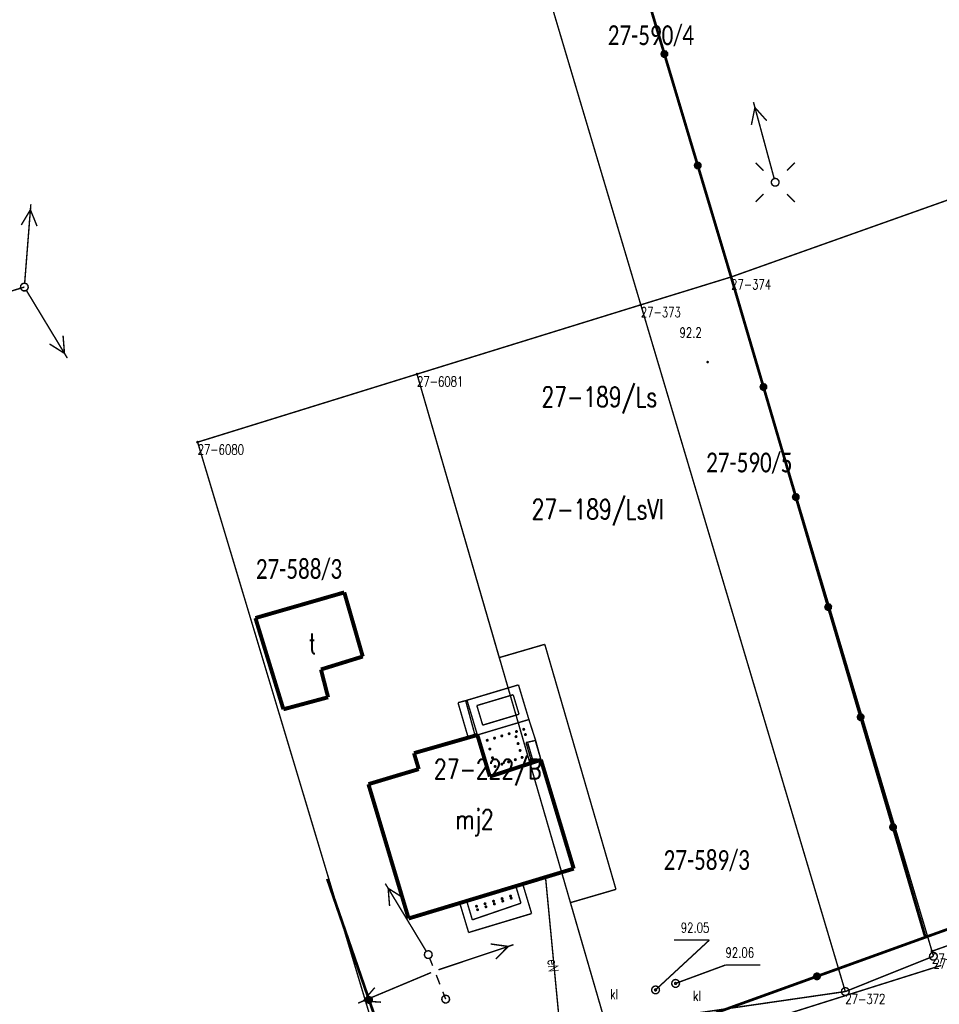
# Model space of a CAD drawing. Header units: metres. Extents: x 7542868 to 7543897, y 5828496 to 5830561.
# Tile 17 of 122: x 7543153 to 7543211, y 5829912 to 5829974. Entities that reach past the tile are written whole.
import ezdxf
from ezdxf.enums import TextEntityAlignment as Align

# ---------------------------------------------------------------- set-up
doc = ezdxf.new("R2010")
doc.units = ezdxf.units.M
doc.header["$MEASUREMENT"] = 0
for name, color, linetype in [('BDOT500_KTOK_L_4', 7, 'Continuous'), ('BDOT500_RTPW_T_0', 7, 'Continuous'), ('BUDYNKI_EGBB_E_T_0', 7, 'Continuous'), ('BUDYNKI_EGBB_L_0', 7, 'Continuous'), ('BUDYNKI_EGBE_L_0', 7, 'Continuous'), ('BUDYNKI_EGBE_L_2', 7, 'Continuous'), ('BUDYNKI_EGBE_L_3', 7, 'Continuous'), ('GESUT_SUPE_E_T_3', 7, 'Continuous'), ('GESUT_SUPE_L_3', 7, 'Continuous'), ('GESUT_SUPP_L_6', 7, 'Continuous'), ('GESUT_SUSM_L_4', 7, 'Continuous'), ('GESUT_SUSM_T_0', 7, 'Continuous'), ('GESUT_SUSM_T_3', 7, 'Continuous'), ('GESUT_SUTK_T_0', 7, 'Continuous'), ('GESUT_SUUK_E_T_3', 7, 'Continuous'), ('GESUT_SUUK_T_2', 7, 'Continuous'), ('GESUT_SUUK_T_4', 7, 'Continuous'), ('GLOWNA_BAZA_DZIALKI', 7, 'Continuous'), ('GLOWNA_BAZA_NUMERY_PUNKTOW', 7, 'Continuous'), ('GLOWNA_BAZA_PUNKTY', 7, 'Continuous'), ('SZUMIN_511-1_DROGA_POM_UZUPEL__', 7, 'Continuous')]:
    doc.layers.add(name, color=color, linetype=linetype)
doc.layers.add('Numery_dzialek', color=7, linetype='Continuous', lineweight=13)
doc.styles.add('Legend', font='calibri.ttf')
doc.styles.add('STYL_ARIAL', font='simplex', dxfattribs={"width": 0.75, "oblique": 0.1})

msp = doc.modelspace()

# ---------------------------------------------------------------- linework, layer by layer
at = {"layer": 'BDOT500_KTOK_L_4', "color": 7, "const_width": 0.175}
for points in [[(7543193.3523, 5829971.7951), (7543191.2439, 5829978.8405)], [(7543193.2178, 5829971.6911), (7543193.1824, 5829971.8019), (7543193.2266, 5829971.9095), (7543193.3295, 5829971.9636), (7543193.4431, 5829971.9388), (7543193.5143, 5829971.8468), (7543193.5096, 5829971.7306), (7543193.4313, 5829971.6446), (7543193.3161, 5829971.629), (7543193.2178, 5829971.6911)], [(7543195.4607, 5829964.7497), (7543193.3523, 5829971.7951)], [(7543195.3262, 5829964.6458), (7543195.2908, 5829964.7565), (7543195.335, 5829964.8641), (7543195.4379, 5829964.9182), (7543195.5515, 5829964.8934), (7543195.6227, 5829964.8014), (7543195.618, 5829964.6852), (7543195.5397, 5829964.5992), (7543195.4245, 5829964.5836), (7543195.3262, 5829964.6458)], [(7543197.5691, 5829957.7043), (7543195.4607, 5829964.7497)], [(7543197.5691, 5829957.7043), (7543199.6162, 5829950.7475)], [(7543199.4817, 5829950.6436), (7543199.4463, 5829950.7544), (7543199.4904, 5829950.862), (7543199.5934, 5829950.916), (7543199.707, 5829950.8912), (7543199.7781, 5829950.7992), (7543199.7735, 5829950.683), (7543199.6952, 5829950.597), (7543199.58, 5829950.5814), (7543199.4817, 5829950.6436)], [(7543199.6162, 5829950.7475), (7543201.6633, 5829943.7907)], [(7543201.5288, 5829943.6868), (7543201.4934, 5829943.7976), (7543201.5375, 5829943.9052), (7543201.6405, 5829943.9592), (7543201.7541, 5829943.9344), (7543201.8252, 5829943.8424), (7543201.8206, 5829943.7262), (7543201.7423, 5829943.6402), (7543201.6271, 5829943.6246), (7543201.5288, 5829943.6868)], [(7543201.6633, 5829943.7907), (7543203.7104, 5829936.834)], [(7543203.5759, 5829936.73), (7543203.5405, 5829936.8408), (7543203.5846, 5829936.9484), (7543203.6876, 5829937.0024), (7543203.8012, 5829936.9776), (7543203.8723, 5829936.8856), (7543203.8677, 5829936.7694), (7543203.7894, 5829936.6834), (7543203.6742, 5829936.6679), (7543203.5759, 5829936.73)], [(7543203.7104, 5829936.834), (7543205.7575, 5829929.8772)], [(7543205.623, 5829929.7732), (7543205.5876, 5829929.884), (7543205.6317, 5829929.9916), (7543205.7347, 5829930.0456), (7543205.8483, 5829930.0209), (7543205.9194, 5829929.9288), (7543205.9148, 5829929.8127), (7543205.8365, 5829929.7266), (7543205.7213, 5829929.7111), (7543205.623, 5829929.7732)], [(7543205.7575, 5829929.8772), (7543207.8046, 5829922.9204)], [(7543207.6701, 5829922.8164), (7543207.6347, 5829922.9272), (7543207.6788, 5829923.0348), (7543207.7818, 5829923.0888), (7543207.8954, 5829923.0641), (7543207.9665, 5829922.9721), (7543207.9619, 5829922.8559), (7543207.8836, 5829922.7699), (7543207.7684, 5829922.7543), (7543207.6701, 5829922.8164)], [(7543207.8046, 5829922.9204), (7543209.8517, 5829915.9636)], [(7543174.6823, 5829911.9985), (7543172.037, 5829919.6516)], [(7543209.8517, 5829915.9636), (7543216.9747, 5829918.5213)], [(7543202.9978, 5829913.4905), (7543209.8517, 5829915.9636)], [(7543202.8633, 5829913.3865), (7543202.828, 5829913.4973), (7543202.8721, 5829913.6049), (7543202.9751, 5829913.6589), (7543203.0887, 5829913.6342), (7543203.1598, 5829913.5421), (7543203.1551, 5829913.426), (7543203.0769, 5829913.3399), (7543202.9616, 5829913.3244), (7543202.8633, 5829913.3865)], [(7543196.144, 5829911.0174), (7543202.9978, 5829913.4905)], [(7543174.5478, 5829911.8945), (7543174.5124, 5829912.0053), (7543174.5565, 5829912.1129), (7543174.6595, 5829912.1669), (7543174.7731, 5829912.1422), (7543174.8442, 5829912.0502), (7543174.8396, 5829911.934), (7543174.7613, 5829911.848), (7543174.6461, 5829911.8324), (7543174.5478, 5829911.8945)], [(7543177.3276, 5829904.3453), (7543174.6823, 5829911.9985)]]:
    msp.add_lwpolyline(points, dxfattribs=at)
at = {"layer": 'BDOT500_RTPW_T_0', "color": 7, "const_width": 0.075}
msp.add_lwpolyline([(7543196.1313, 5829952.3232), (7543196.1182, 5829952.2914), (7543196.0863, 5829952.2782), (7543196.0545, 5829952.2914), (7543196.0413, 5829952.3232), (7543196.0545, 5829952.355), (7543196.0863, 5829952.3682), (7543196.1182, 5829952.355), (7543196.1313, 5829952.3232)], dxfattribs=at)
at = {"layer": 'BUDYNKI_EGBB_L_0', "color": 34, "const_width": 0.25}
for points in [[(7543167.4946, 5829936.1416), (7543173.1142, 5829937.761)], [(7543173.1142, 5829937.761), (7543174.2826, 5829933.7085)], [(7543169.2651, 5829930.3731), (7543167.4946, 5829936.1416)], [(7543174.2826, 5829933.7085), (7543171.6379, 5829932.89)], [(7543171.6379, 5829932.89), (7543172.0902, 5829931.1329)], [(7543172.0902, 5829931.1329), (7543169.2651, 5829930.3731)], [(7543177.52, 5829927.6), (7543181.5276, 5829928.7477)], [(7543181.5276, 5829928.7477), (7543182.3174, 5829926.1181)], [(7543177.8228, 5829926.5922), (7543177.52, 5829927.6)], [(7543182.3174, 5829926.1181), (7543185.5467, 5829927.1808)], [(7543185.5467, 5829927.1808), (7543187.62, 5829920.3)], [(7543174.64, 5829925.64), (7543177.8228, 5829926.5922)], [(7543177.18, 5829917.15), (7543174.64, 5829925.64)], [(7543187.62, 5829920.3), (7543177.18, 5829917.15)]]:
    msp.add_lwpolyline(points, dxfattribs=at)
at = {"layer": 'BUDYNKI_EGBE_L_0', "color": 7, "const_width": 0.09}
for points in [[(7543184.1266, 5829931.9168), (7543180.8729, 5829930.944)], [(7543184.7849, 5829929.7253), (7543184.1266, 5829931.9168)], [(7543181.4949, 5829930.6081), (7543183.7914, 5829931.2947)], [(7543183.7914, 5829931.2947), (7543184.1621, 5829930.0605)], [(7543180.8729, 5829930.944), (7543181.5283, 5829928.7482)], [(7543181.8642, 5829929.371), (7543181.4949, 5829930.6081)], [(7543184.1621, 5829930.0605), (7543181.8642, 5829929.371)], [(7543181.5283, 5829928.7482), (7543184.7849, 5829929.7253)]]:
    msp.add_lwpolyline(points, dxfattribs=at)
at = {"layer": 'BUDYNKI_EGBE_L_2', "color": 7, "const_width": 0.09}
for points in [[(7543181.5283, 5829928.7482), (7543184.7849, 5829929.7253)], [(7543184.4199, 5829929.0751), (7543184.4098, 5829929.112), (7543184.4288, 5829929.1452), (7543184.4658, 5829929.1552), (7543184.499, 5829929.1362), (7543184.509, 5829929.0993), (7543184.49, 5829929.0661), (7543184.4531, 5829929.0561), (7543184.4199, 5829929.0751)], [(7543184.4199, 5829929.0751), (7543184.4098, 5829929.112), (7543184.4288, 5829929.1452), (7543184.4658, 5829929.1552), (7543184.499, 5829929.1362), (7543184.509, 5829929.0993), (7543184.49, 5829929.0661), (7543184.4531, 5829929.0561), (7543184.4199, 5829929.0751)], [(7543184.7849, 5829929.7253), (7543185.2112, 5829928.4038)], [(7543182.3174, 5829926.1181), (7543181.5283, 5829928.7482)], [(7543182.573, 5829928.521), (7543182.563, 5829928.5579), (7543182.582, 5829928.5911), (7543182.6189, 5829928.6011), (7543182.6521, 5829928.5821), (7543182.6622, 5829928.5452), (7543182.6432, 5829928.512), (7543182.6062, 5829928.5019), (7543182.573, 5829928.521)], [(7543183.0347, 5829928.6595), (7543183.0247, 5829928.6964), (7543183.0437, 5829928.7296), (7543183.0806, 5829928.7397), (7543183.1139, 5829928.7206), (7543183.1239, 5829928.6837), (7543183.1049, 5829928.6505), (7543183.0679, 5829928.6405), (7543183.0347, 5829928.6595)], [(7543183.4964, 5829928.798), (7543183.4864, 5829928.835), (7543183.5054, 5829928.8682), (7543183.5424, 5829928.8782), (7543183.5756, 5829928.8592), (7543183.5856, 5829928.8222), (7543183.5666, 5829928.789), (7543183.5296, 5829928.779), (7543183.4964, 5829928.798)], [(7543183.9321, 5829928.612), (7543183.922, 5829928.649), (7543183.9411, 5829928.6822), (7543183.978, 5829928.6922), (7543184.0112, 5829928.6732), (7543184.0212, 5829928.6363), (7543184.0022, 5829928.6031), (7543183.9653, 5829928.593), (7543183.9321, 5829928.612)], [(7543183.9321, 5829928.612), (7543183.922, 5829928.649), (7543183.9411, 5829928.6822), (7543183.978, 5829928.6922), (7543184.0112, 5829928.6732), (7543184.0212, 5829928.6363), (7543184.0022, 5829928.6031), (7543183.9653, 5829928.593), (7543183.9321, 5829928.612)], [(7543183.9581, 5829928.9366), (7543183.9481, 5829928.9735), (7543183.9671, 5829929.0067), (7543184.0041, 5829929.0167), (7543184.0373, 5829928.9977), (7543184.0473, 5829928.9608), (7543184.0283, 5829928.9276), (7543183.9914, 5829928.9175), (7543183.9581, 5829928.9366)], [(7543184.527, 5829928.7432), (7543184.5169, 5829928.7801), (7543184.5359, 5829928.8133), (7543184.5729, 5829928.8233), (7543184.6061, 5829928.8043), (7543184.6161, 5829928.7674), (7543184.5971, 5829928.7342), (7543184.5602, 5829928.7241), (7543184.527, 5829928.7432)], [(7543184.527, 5829928.7432), (7543184.5169, 5829928.7801), (7543184.5359, 5829928.8133), (7543184.5729, 5829928.8233), (7543184.6061, 5829928.8043), (7543184.6161, 5829928.7674), (7543184.5971, 5829928.7342), (7543184.5602, 5829928.7241), (7543184.527, 5829928.7432)], [(7543182.1113, 5829928.3824), (7543182.1013, 5829928.4194), (7543182.1203, 5829928.4526), (7543182.1572, 5829928.4626), (7543182.1904, 5829928.4436), (7543182.2005, 5829928.4067), (7543182.1815, 5829928.3735), (7543182.1445, 5829928.3634), (7543182.1113, 5829928.3824)], [(7543182.1113, 5829928.3824), (7543182.1013, 5829928.4194), (7543182.1203, 5829928.4526), (7543182.1572, 5829928.4626), (7543182.1904, 5829928.4436), (7543182.2005, 5829928.4067), (7543182.1815, 5829928.3735), (7543182.1445, 5829928.3634), (7543182.1113, 5829928.3824)], [(7543182.2769, 5829927.8304), (7543182.2669, 5829927.8674), (7543182.2859, 5829927.9006), (7543182.3229, 5829927.9106), (7543182.3561, 5829927.8916), (7543182.3661, 5829927.8547), (7543182.3471, 5829927.8214), (7543182.3101, 5829927.8114), (7543182.2769, 5829927.8304)], [(7543184.0601, 5829928.1753), (7543184.0501, 5829928.2122), (7543184.0691, 5829928.2454), (7543184.1061, 5829928.2555), (7543184.1393, 5829928.2364), (7543184.1493, 5829928.1995), (7543184.1303, 5829928.1663), (7543184.0934, 5829928.1563), (7543184.0601, 5829928.1753)], [(7543185.2112, 5829928.4038), (7543184.6021, 5829928.2696)], [(7543184.6021, 5829928.2696), (7543184.9709, 5829927.012)], [(7543182.4426, 5829927.2784), (7543182.4325, 5829927.3154), (7543182.4515, 5829927.3486), (7543182.4885, 5829927.3586), (7543182.5217, 5829927.3396), (7543182.5317, 5829927.3027), (7543182.5127, 5829927.2694), (7543182.4758, 5829927.2594), (7543182.4426, 5829927.2784)], [(7543184.1882, 5829927.7386), (7543184.1782, 5829927.7755), (7543184.1972, 5829927.8087), (7543184.2341, 5829927.8187), (7543184.2674, 5829927.7997), (7543184.2774, 5829927.7628), (7543184.2584, 5829927.7296), (7543184.2214, 5829927.7195), (7543184.1882, 5829927.7386)], [(7543184.3163, 5829927.3018), (7543184.3063, 5829927.3387), (7543184.3253, 5829927.3719), (7543184.3622, 5829927.382), (7543184.3954, 5829927.363), (7543184.4055, 5829927.326), (7543184.3864, 5829927.2928), (7543184.3495, 5829927.2828), (7543184.3163, 5829927.3018)], [(7543184.3163, 5829927.3018), (7543184.3063, 5829927.3387), (7543184.3253, 5829927.3719), (7543184.3622, 5829927.382), (7543184.3954, 5829927.363), (7543184.4055, 5829927.326), (7543184.3864, 5829927.2928), (7543184.3495, 5829927.2828), (7543184.3163, 5829927.3018)], [(7543184.9709, 5829927.012), (7543182.3174, 5829926.1181)], [(7543182.6082, 5829926.7264), (7543182.5981, 5829926.7634), (7543182.6172, 5829926.7966), (7543182.6541, 5829926.8066), (7543182.6873, 5829926.7876), (7543182.6973, 5829926.7506), (7543182.6783, 5829926.7174), (7543182.6414, 5829926.7074), (7543182.6082, 5829926.7264)], [(7543182.6082, 5829926.7264), (7543182.5981, 5829926.7634), (7543182.6172, 5829926.7966), (7543182.6541, 5829926.8066), (7543182.6873, 5829926.7876), (7543182.6973, 5829926.7506), (7543182.6783, 5829926.7174), (7543182.6414, 5829926.7074), (7543182.6082, 5829926.7264)], [(7543183.0352, 5829926.8703), (7543183.0252, 5829926.9072), (7543183.0442, 5829926.9404), (7543183.0811, 5829926.9504), (7543183.1143, 5829926.9314), (7543183.1244, 5829926.8945), (7543183.1053, 5829926.8613), (7543183.0684, 5829926.8512), (7543183.0352, 5829926.8703)], [(7543183.4622, 5829927.0141), (7543183.4522, 5829927.051), (7543183.4712, 5829927.0843), (7543183.5082, 5829927.0943), (7543183.5414, 5829927.0753), (7543183.5514, 5829927.0383), (7543183.5324, 5829927.0051), (7543183.4955, 5829926.9951), (7543183.4622, 5829927.0141)], [(7543183.8893, 5829927.158), (7543183.8792, 5829927.1949), (7543183.8983, 5829927.2281), (7543183.9352, 5829927.2381), (7543183.9684, 5829927.2191), (7543183.9784, 5829927.1822), (7543183.9594, 5829927.149), (7543183.9225, 5829927.1389), (7543183.8893, 5829927.158)], [(7543183.9591, 5829919.1907), (7543180.8511, 5829918.2549)], [(7543184.2827, 5829918.1158), (7543183.9591, 5829919.1907)], [(7543183.5849, 5829918.5372), (7543183.5749, 5829918.5741), (7543183.5939, 5829918.6073), (7543183.6309, 5829918.6173), (7543183.6641, 5829918.5983), (7543183.6741, 5829918.5614), (7543183.6551, 5829918.5282), (7543183.6182, 5829918.5182), (7543183.5849, 5829918.5372)], [(7543183.5849, 5829918.5372), (7543183.5749, 5829918.5741), (7543183.5939, 5829918.6073), (7543183.6309, 5829918.6173), (7543183.6641, 5829918.5983), (7543183.6741, 5829918.5614), (7543183.6551, 5829918.5282), (7543183.6182, 5829918.5182), (7543183.5849, 5829918.5372)], [(7543181.2096, 5829917.0643), (7543180.8511, 5829918.2549)], [(7543181.2096, 5829917.0643), (7543184.2827, 5829918.1158)], [(7543181.4345, 5829917.8897), (7543181.4244, 5829917.9266), (7543181.4435, 5829917.9598), (7543181.4804, 5829917.9699), (7543181.5136, 5829917.9509), (7543181.5236, 5829917.9139), (7543181.5046, 5829917.8807), (7543181.4677, 5829917.8707), (7543181.4345, 5829917.8897)], [(7543181.4345, 5829917.8897), (7543181.4244, 5829917.9266), (7543181.4435, 5829917.9598), (7543181.4804, 5829917.9699), (7543181.5136, 5829917.9509), (7543181.5236, 5829917.9139), (7543181.5046, 5829917.8807), (7543181.4677, 5829917.8707), (7543181.4345, 5829917.8897)], [(7543181.9721, 5829918.0516), (7543181.9621, 5829918.0885), (7543181.9811, 5829918.1217), (7543182.018, 5829918.1317), (7543182.0512, 5829918.1127), (7543182.0612, 5829918.0758), (7543182.0422, 5829918.0426), (7543182.0053, 5829918.0326), (7543181.9721, 5829918.0516)], [(7543182.0308, 5829917.8567), (7543182.0207, 5829917.8936), (7543182.0398, 5829917.9268), (7543182.0767, 5829917.9368), (7543182.1099, 5829917.9178), (7543182.1199, 5829917.8809), (7543182.1009, 5829917.8477), (7543182.064, 5829917.8376), (7543182.0308, 5829917.8567)], [(7543182.5097, 5829918.2134), (7543182.4997, 5829918.2504), (7543182.5187, 5829918.2836), (7543182.5556, 5829918.2936), (7543182.5888, 5829918.2746), (7543182.5989, 5829918.2377), (7543182.5798, 5829918.2045), (7543182.5429, 5829918.1944), (7543182.5097, 5829918.2134)], [(7543182.5624, 5829918.0386), (7543182.5523, 5829918.0755), (7543182.5714, 5829918.1087), (7543182.6083, 5829918.1187), (7543182.6415, 5829918.0997), (7543182.6515, 5829918.0628), (7543182.6325, 5829918.0296), (7543182.5956, 5829918.0195), (7543182.5624, 5829918.0386)], [(7543183.0473, 5829918.3753), (7543183.0373, 5829918.4122), (7543183.0563, 5829918.4454), (7543183.0932, 5829918.4555), (7543183.1265, 5829918.4365), (7543183.1365, 5829918.3995), (7543183.1175, 5829918.3663), (7543183.0805, 5829918.3563), (7543183.0473, 5829918.3753)], [(7543183.094, 5829918.2205), (7543183.0839, 5829918.2574), (7543183.1029, 5829918.2906), (7543183.1399, 5829918.3006), (7543183.1731, 5829918.2816), (7543183.1831, 5829918.2447), (7543183.1641, 5829918.2115), (7543183.1272, 5829918.2014), (7543183.094, 5829918.2205)], [(7543183.6255, 5829918.4024), (7543183.6155, 5829918.4393), (7543183.6345, 5829918.4725), (7543183.6715, 5829918.4825), (7543183.7047, 5829918.4635), (7543183.7147, 5829918.4266), (7543183.6957, 5829918.3934), (7543183.6587, 5829918.3833), (7543183.6255, 5829918.4024)], [(7543183.6255, 5829918.4024), (7543183.6155, 5829918.4393), (7543183.6345, 5829918.4725), (7543183.6715, 5829918.4825), (7543183.7047, 5829918.4635), (7543183.7147, 5829918.4266), (7543183.6957, 5829918.3934), (7543183.6587, 5829918.3833), (7543183.6255, 5829918.4024)], [(7543181.4992, 5829917.6748), (7543181.4892, 5829917.7117), (7543181.5082, 5829917.7449), (7543181.5451, 5829917.7549), (7543181.5783, 5829917.7359), (7543181.5883, 5829917.699), (7543181.5693, 5829917.6658), (7543181.5324, 5829917.6557), (7543181.4992, 5829917.6748)], [(7543181.4992, 5829917.6748), (7543181.4892, 5829917.7117), (7543181.5082, 5829917.7449), (7543181.5451, 5829917.7549), (7543181.5783, 5829917.7359), (7543181.5883, 5829917.699), (7543181.5693, 5829917.6658), (7543181.5324, 5829917.6557), (7543181.4992, 5829917.6748)]]:
    msp.add_lwpolyline(points, dxfattribs=at)
at = {"layer": 'BUDYNKI_EGBE_L_3', "color": 7, "const_width": 0.09}
for points in [[(7543180.8729, 5829930.944), (7543180.3039, 5829930.79)], [(7543180.3039, 5829930.79), (7543180.9391, 5829928.6141)], [(7543180.3039, 5829930.79), (7543180.3039, 5829930.79)], [(7543180.7865, 5829930.9206), (7543181.3833, 5829928.7152)], [(7543181.5283, 5829928.7482), (7543180.8729, 5829930.944)], [(7543180.9391, 5829928.6141), (7543181.5283, 5829928.7482)], [(7543185.2112, 5829928.4038), (7543184.6021, 5829928.2696)], [(7543184.6021, 5829928.2696), (7543184.9709, 5829927.012)], [(7543185.0669, 5829927.0401), (7543184.7, 5829928.2911)], [(7543185.5467, 5829927.1808), (7543185.1894, 5829928.399)], [(7543185.5467, 5829927.1808), (7543185.2112, 5829928.4038)], [(7543184.9709, 5829927.012), (7543185.5467, 5829927.1808)], [(7543184.3968, 5829919.3224), (7543183.9591, 5829919.1907)], [(7543183.9591, 5829919.1907), (7543184.2827, 5829918.1158)], [(7543184.9574, 5829917.4604), (7543184.3968, 5829919.3224)], [(7543180.8511, 5829918.2549), (7543180.4148, 5829918.1235)], [(7543180.9751, 5829916.2625), (7543180.4148, 5829918.1235)], [(7543181.2096, 5829917.0643), (7543180.8511, 5829918.2549)], [(7543184.2827, 5829918.1158), (7543181.2096, 5829917.0643)], [(7543180.9751, 5829916.2625), (7543184.9574, 5829917.4604)]]:
    msp.add_lwpolyline(points, dxfattribs=at)
at = {"layer": 'GESUT_SUPE_L_3', "color": 1, "const_width": 0.09}
for points in [[(7543199.0747, 5829968.4137), (7543198.854, 5829967.3176)], [(7543198.9831, 5829968.7515), (7543200.2924, 5829963.9259)], [(7543199.0747, 5829968.4137), (7543199.8191, 5829967.5795)], [(7543153.2968, 5829962.297), (7543152.9062, 5829957.3123)], [(7543153.2694, 5829961.9481), (7543152.6929, 5829960.9902)], [(7543153.2694, 5829961.9481), (7543153.6898, 5829960.9121)], [(7543152.8867, 5829957.063), (7543129.84, 5829950)], [(7543155.6049, 5829952.5715), (7543153.0161, 5829956.8491)], [(7543155.4237, 5829952.8709), (7543154.4782, 5829953.4676)], [(7543155.4237, 5829952.8709), (7543155.3337, 5829953.9853)], [(7543178.2951, 5829915.0784), (7543175.7063, 5829919.3561)], [(7543186.9529, 5829908.1029), (7543185.8367, 5829919.756)], [(7543175.9775, 5829917.9422), (7543175.8875, 5829919.0566)], [(7543176.833, 5829918.46), (7543175.8875, 5829919.0566)], [(7543179.0676, 5829913.9054), (7543183.8093, 5829915.4918)], [(7543182.3704, 5829915.5376), (7543183.4773, 5829915.3808)], [(7543182.6876, 5829914.5893), (7543183.4773, 5829915.3808)], [(7543173.9883, 5829911.7974), (7543178.5999, 5829913.7295)], [(7543174.3111, 5829911.9326), (7543175.0402, 5829912.7802)], [(7543174.3111, 5829911.9326), (7543175.4267, 5829911.8579)]]:
    msp.add_lwpolyline(points, dxfattribs=at)
at = {"layer": 'GESUT_SUPP_L_6', "color": 30, "const_width": 0.09}
msp.add_lwpolyline([(7543210.8573, 5829914.1828), (7543196.0368, 5829909.5127)], dxfattribs=at)
at = {"layer": 'GESUT_SUSM_L_4', "color": 7, "const_width": 0.09}
for points in [[(7543178.2267, 5829914.7116), (7543178.1754, 5829914.8429), (7543178.2033, 5829914.9809), (7543178.3013, 5829915.0821), (7543178.4385, 5829915.1141), (7543178.5712, 5829915.0669), (7543178.6574, 5829914.9555), (7543178.6696, 5829914.8151), (7543178.604, 5829914.6905), (7543178.4814, 5829914.6211), (7543178.3407, 5829914.629), (7543178.2267, 5829914.7116)], [(7543178.5155, 5829914.6317), (7543178.6976, 5829914.166)], [(7543178.9289, 5829913.5746), (7543179.1601, 5829912.9831)], [(7543179.3422, 5829912.5174), (7543179.5242, 5829912.0518)], [(7543179.3264, 5829911.8989), (7543179.2752, 5829912.0301), (7543179.303, 5829912.1682), (7543179.4011, 5829912.2693), (7543179.5382, 5829912.3014), (7543179.671, 5829912.2542), (7543179.7571, 5829912.1427), (7543179.7693, 5829912.0024), (7543179.7037, 5829911.8777), (7543179.5811, 5829911.8083), (7543179.4405, 5829911.8162), (7543179.3264, 5829911.8989)]]:
    msp.add_lwpolyline(points, dxfattribs=at)
at = {"layer": 'GESUT_SUSM_T_0', "color": 7, "const_width": 0.09}
for points in [[(7543199.6154, 5829964.4271), (7543199.1204, 5829964.9221)], [(7543201.1004, 5829964.4271), (7543201.5953, 5829964.9221)], [(7543199.6154, 5829962.9422), (7543199.1204, 5829962.4472)], [(7543201.1004, 5829962.9422), (7543201.5953, 5829962.4472)]]:
    msp.add_lwpolyline(points, dxfattribs=at)
at = {"layer": 'GESUT_SUSM_T_3', "color": 7, "const_width": 0.09}
for points in [[(7543200.3579, 5829963.9347), (7543200.493, 5829963.895), (7543200.5853, 5829963.7885), (7543200.6053, 5829963.6491), (7543200.5468, 5829963.5209), (7543200.4283, 5829963.4448), (7543200.2874, 5829963.4448), (7543200.1689, 5829963.5209), (7543200.1104, 5829963.6491), (7543200.1305, 5829963.7885), (7543200.2227, 5829963.895), (7543200.3579, 5829963.9347)], [(7543152.8867, 5829957.313), (7543153.0219, 5829957.2733), (7543153.1141, 5829957.1669), (7543153.1341, 5829957.0274), (7543153.0756, 5829956.8993), (7543152.9571, 5829956.8232), (7543152.8163, 5829956.8232), (7543152.6978, 5829956.8993), (7543152.6392, 5829957.0274), (7543152.6593, 5829957.1669), (7543152.7515, 5829957.2733), (7543152.8867, 5829957.313)]]:
    msp.add_lwpolyline(points, dxfattribs=at)
at = {"layer": 'GESUT_SUTK_T_0', "color": 34, "const_width": 0.09}
for points in [[(7543192.7922, 5829912.6343), (7543196.1946, 5829915.783)], [(7543193.9689, 5829915.783), (7543196.1946, 5829915.783)], [(7543194.0596, 5829913.0431), (7543197.2155, 5829914.2079)], [(7543197.2155, 5829914.2079), (7543199.414, 5829914.2079)], [(7543194.0596, 5829913.1056), (7543194.1038, 5829913.0873), (7543194.1221, 5829913.0431), (7543194.1038, 5829912.999), (7543194.0596, 5829912.9806), (7543194.0154, 5829912.999), (7543193.9971, 5829913.0431), (7543194.0154, 5829913.0873), (7543194.0596, 5829913.1056)], [(7543192.7922, 5829912.6968), (7543192.8364, 5829912.6785), (7543192.8547, 5829912.6343), (7543192.8364, 5829912.5901), (7543192.7922, 5829912.5718), (7543192.748, 5829912.5901), (7543192.7297, 5829912.6343), (7543192.748, 5829912.6785), (7543192.7922, 5829912.6968)]]:
    msp.add_lwpolyline(points, dxfattribs=at)
at = {"layer": 'GESUT_SUUK_T_2', "color": 34, "const_width": 0.09}
for points in [[(7543194.0596, 5829913.2931), (7543194.1947, 5829913.2535), (7543194.287, 5829913.147), (7543194.307, 5829913.0076), (7543194.2485, 5829912.8794), (7543194.13, 5829912.8033), (7543193.9891, 5829912.8033), (7543193.8706, 5829912.8794), (7543193.8121, 5829913.0076), (7543193.8322, 5829913.147), (7543193.9244, 5829913.2535), (7543194.0596, 5829913.2931)], [(7543192.7922, 5829912.8843), (7543192.9274, 5829912.8446), (7543193.0196, 5829912.7381), (7543193.0397, 5829912.5987), (7543192.9812, 5829912.4705), (7543192.8627, 5829912.3944), (7543192.7218, 5829912.3944), (7543192.6033, 5829912.4705), (7543192.5448, 5829912.5987), (7543192.5648, 5829912.7381), (7543192.6571, 5829912.8446), (7543192.7922, 5829912.8843)]]:
    msp.add_lwpolyline(points, dxfattribs=at)
at = {"layer": 'GESUT_SUUK_T_4', "color": 7, "const_width": 0.09}
for points in [[(7543194.0596, 5829913.2931), (7543194.1947, 5829913.2535), (7543194.287, 5829913.147), (7543194.307, 5829913.0076), (7543194.2485, 5829912.8794), (7543194.13, 5829912.8033), (7543193.9891, 5829912.8033), (7543193.8706, 5829912.8794), (7543193.8121, 5829913.0076), (7543193.8322, 5829913.147), (7543193.9244, 5829913.2535), (7543194.0596, 5829913.2931)], [(7543192.7922, 5829912.8843), (7543192.9274, 5829912.8446), (7543193.0196, 5829912.7381), (7543193.0397, 5829912.5987), (7543192.9812, 5829912.4705), (7543192.8627, 5829912.3944), (7543192.7218, 5829912.3944), (7543192.6033, 5829912.4705), (7543192.5448, 5829912.5987), (7543192.5648, 5829912.7381), (7543192.6571, 5829912.8446), (7543192.7922, 5829912.8843)]]:
    msp.add_lwpolyline(points, dxfattribs=at)
at = {"layer": 'GLOWNA_BAZA_DZIALKI', "color": 92, "lineweight": 20, "const_width": 0.09}
for points in [[(7543197.57, 5829957.7), (7543176.52, 5830028.39)], [(7543170.8, 5830026.63), (7543191.86, 5829955.94)], [(7543191.86, 5829955.94), (7543197.57, 5829957.7)], [(7543210.27, 5829915.08), (7543197.57, 5829957.7)], [(7543191.86, 5829955.94), (7543177.71, 5829951.56)], [(7543204.79, 5829912.53), (7543191.86, 5829955.94)], [(7543177.71, 5829951.56), (7543163.84, 5829947.26)], [(7543189.68, 5829910.34), (7543177.71, 5829951.56)], [(7543163.84, 5829947.26), (7543176.3, 5829905.79)], [(7543210.27, 5829915.08), (7543244.09, 5829927.11)], [(7543210.36, 5829914.76), (7543210.27, 5829915.08)], [(7543204.79, 5829912.53), (7543210.36, 5829914.76)], [(7543189.68, 5829910.34), (7543204.79, 5829912.53)]]:
    msp.add_lwpolyline(points, dxfattribs=at)
at = {"layer": 'GLOWNA_BAZA_PUNKTY', "color": 7, "const_width": 0.09}
for points in [[(7543197.57, 5829957.745), (7543197.6018, 5829957.7318), (7543197.615, 5829957.7), (7543197.6018, 5829957.6682), (7543197.57, 5829957.655), (7543197.5382, 5829957.6682), (7543197.525, 5829957.7), (7543197.5382, 5829957.7318), (7543197.57, 5829957.745)], [(7543191.86, 5829955.985), (7543191.8918, 5829955.9718), (7543191.905, 5829955.94), (7543191.8918, 5829955.9082), (7543191.86, 5829955.895), (7543191.8282, 5829955.9082), (7543191.815, 5829955.94), (7543191.8282, 5829955.9718), (7543191.86, 5829955.985)], [(7543177.71, 5829951.605), (7543177.7418, 5829951.5918), (7543177.755, 5829951.56), (7543177.7418, 5829951.5282), (7543177.71, 5829951.515), (7543177.6782, 5829951.5282), (7543177.665, 5829951.56), (7543177.6782, 5829951.5918), (7543177.71, 5829951.605)], [(7543163.84, 5829947.305), (7543163.8718, 5829947.2918), (7543163.885, 5829947.26), (7543163.8718, 5829947.2282), (7543163.84, 5829947.215), (7543163.8082, 5829947.2282), (7543163.795, 5829947.26), (7543163.8082, 5829947.2918), (7543163.84, 5829947.305)], [(7543210.36, 5829915.01), (7543210.4952, 5829914.9703), (7543210.5874, 5829914.8639), (7543210.6075, 5829914.7244), (7543210.5489, 5829914.5963), (7543210.4304, 5829914.5201), (7543210.2896, 5829914.5201), (7543210.1711, 5829914.5963), (7543210.1125, 5829914.7244), (7543210.1326, 5829914.8639), (7543210.2248, 5829914.9703), (7543210.36, 5829915.01)], [(7543210.27, 5829915.125), (7543210.3018, 5829915.1118), (7543210.315, 5829915.08), (7543210.3018, 5829915.0482), (7543210.27, 5829915.035), (7543210.2382, 5829915.0482), (7543210.225, 5829915.08), (7543210.2382, 5829915.1118), (7543210.27, 5829915.125)], [(7543204.79, 5829912.78), (7543204.9252, 5829912.7403), (7543205.0174, 5829912.6339), (7543205.0375, 5829912.4944), (7543204.9789, 5829912.3663), (7543204.8604, 5829912.2901), (7543204.7196, 5829912.2901), (7543204.6011, 5829912.3663), (7543204.5425, 5829912.4944), (7543204.5626, 5829912.6339), (7543204.6548, 5829912.7403), (7543204.79, 5829912.78)]]:
    msp.add_lwpolyline(points, dxfattribs=at)
at = {"layer": 'SZUMIN_511-1_DROGA_POM_UZUPEL__', "color": 3, "const_width": 0.09}
for points in [[(7543176.52, 5830028.39), (7543197.57, 5829957.7)], [(7543170.8, 5830026.63), (7543191.86, 5829955.94)], [(7543231.69, 5829969.82), (7543197.57, 5829957.7)], [(7543197.57, 5829957.7), (7543210.27, 5829915.08)], [(7543191.86, 5829955.94), (7543204.79, 5829912.53)], [(7543177.71, 5829951.56), (7543163.84, 5829947.26)], [(7543182.91, 5829933.64), (7543177.71, 5829951.56)], [(7543163.84, 5829947.26), (7543176.3, 5829905.79)], [(7543185.79, 5829934.48), (7543182.91, 5829933.64)], [(7543190.29, 5829918.99), (7543185.79, 5829934.48)], [(7543187.41, 5829918.15), (7543190.29, 5829918.99)], [(7543189.68, 5829910.34), (7543187.41, 5829918.15)], [(7543210.27, 5829915.08), (7543210.36, 5829914.76)], [(7543210.36, 5829914.76), (7543204.79, 5829912.53)], [(7543204.79, 5829912.53), (7543189.68, 5829910.34)]]:
    msp.add_lwpolyline(points, dxfattribs=at)
at = {"layer": 'SZUMIN_511-1_DROGA_POM_UZUPEL__', "color": 7, "const_width": 0.09}
for points in [[(7543176.52, 5830028.39), (7543197.57, 5829957.7)], [(7543170.8, 5830026.63), (7543191.86, 5829955.94)], [(7543231.69, 5829969.82), (7543197.57, 5829957.7)], [(7543197.57, 5829957.7), (7543210.27, 5829915.08)], [(7543191.86, 5829955.94), (7543204.79, 5829912.53)], [(7543177.71, 5829951.56), (7543163.84, 5829947.26)], [(7543182.91, 5829933.64), (7543177.71, 5829951.56)], [(7543163.84, 5829947.26), (7543176.3, 5829905.79)], [(7543185.79, 5829934.48), (7543182.91, 5829933.64)], [(7543190.29, 5829918.99), (7543185.79, 5829934.48)], [(7543244.09, 5829927.11), (7543210.27, 5829915.08)], [(7543187.41, 5829918.15), (7543190.29, 5829918.99)], [(7543189.68, 5829910.34), (7543187.41, 5829918.15)], [(7543210.27, 5829915.08), (7543210.36, 5829914.76)], [(7543210.36, 5829914.76), (7543204.79, 5829912.53)], [(7543204.79, 5829912.53), (7543189.68, 5829910.34)]]:
    msp.add_lwpolyline(points, dxfattribs=at)

# ---------------------------------------------------------------- texts
at = {"layer": 'BDOT500_RTPW_T_0', "color": 7, "style": 'STYL_ARIAL', "width": 0.75}
msp.add_text('92.2', height=0.625, dxfattribs=at).set_placement((7543194.3084, 5829954.4982), align=Align.TOP_LEFT)
at = {"layer": 'BUDYNKI_EGBB_E_T_0', "color": 7, "style": 'STYL_ARIAL', "width": 0.75}
for s, p in [('t', (7543171.0947, 5829934.5301)), ('mj2', (7543181.3475, 5829923.4158))]:
    msp.add_text(s, height=1.25, dxfattribs=at).set_placement(p, align=Align.MIDDLE_CENTER)
at = {"layer": 'GESUT_SUPE_E_T_3', "color": 1, "style": 'STYL_ARIAL', "width": 0.75}
msp.add_text('eN', height=0.625, rotation=275.4715, dxfattribs=at).set_placement((7543186.3198, 5829914.1658), align=Align.MIDDLE_CENTER)
at = {"layer": 'GESUT_SUTK_T_0', "color": 34, "style": 'STYL_ARIAL', "width": 0.75}
msp.add_text('92.05', height=0.625, dxfattribs=at).set_placement((7543196.1946, 5829916.0678), align=Align.BOTTOM_RIGHT)
msp.add_text('92.06', height=0.625, dxfattribs=at).set_placement((7543197.2155, 5829914.4927), align=Align.BOTTOM_LEFT)
at = {"layer": 'GESUT_SUUK_E_T_3', "color": 7, "style": 'STYL_ARIAL', "width": 0.75}
for p in [(7543189.9233, 5829911.8675), (7543195.1627, 5829911.7545)]:
    msp.add_text('kl', height=0.625, dxfattribs=at).set_placement(p, align=Align.BOTTOM_LEFT)
at = {"layer": 'GLOWNA_BAZA_NUMERY_PUNKTOW', "color": 7, "style": 'STYL_ARIAL', "width": 0.75}
for s, p in [('27-374', (7543197.57, 5829957.5438)), ('27-373', (7543191.86, 5829955.7838)), ('27-6081', (7543177.71, 5829951.4037)), ('27-6080', (7543163.84, 5829947.1037)), ('27-6090', (7543210.27, 5829914.9238)), ('27-371', (7543210.36, 5829914.6037)), ('27-372', (7543204.79, 5829912.3738))]:
    msp.add_text(s, height=0.625, dxfattribs=at).set_placement(p, align=Align.TOP_LEFT)
at = {"layer": 'Numery_dzialek', "color": 92, "linetype": 'Continuous', "style": 'Legend', "width": 0.75}
for s, p in [('27-590/4', (7543189.77, 5829973.6075)), ('27-590/5', (7543195.99, 5829946.5975)), ('27-588/3', (7543167.52, 5829939.8675)), ('27-589/3', (7543193.3, 5829921.4675))]:
    msp.add_text(s, height=1.25, dxfattribs=at).set_placement(p, align=Align.TOP_LEFT)
at = {"layer": 'SZUMIN_511-1_DROGA_POM_UZUPEL__', "color": 7, "style": 'STYL_ARIAL', "width": 0.75}
for s, p in [('27-189/Ls', (7543185.58, 5829950.7475)), ('27-222/B', (7543178.79, 5829927.2175))]:
    msp.add_text(s, height=1.25, dxfattribs=at).set_placement(p, align=Align.TOP_LEFT)
at = {"layer": 'SZUMIN_511-1_DROGA_POM_UZUPEL__', "color": 3, "style": 'STYL_ARIAL', "width": 0.75}
msp.add_text('27-189/LsVI', height=1.25, dxfattribs=at).set_placement((7543184.96, 5829943.6475), align=Align.TOP_LEFT)

doc.saveas('drawing.dxf')
